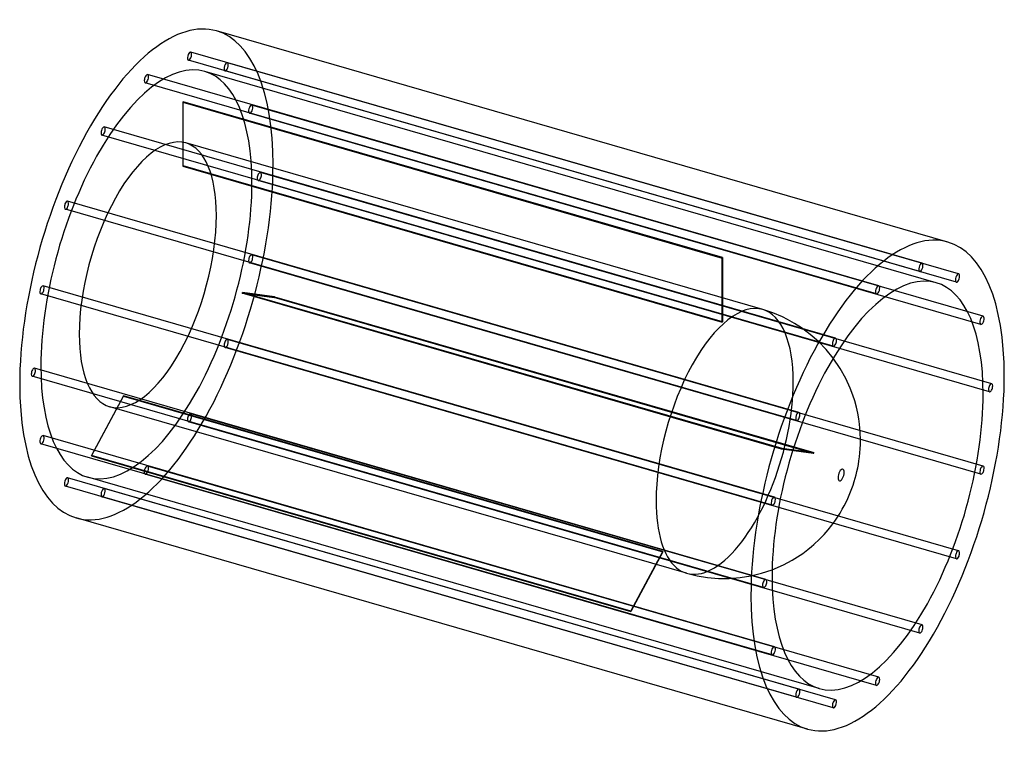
# Model space of a CAD drawing. Header units: millimetres. Extents: x -1166 to 1166, y -853 to 853.
import ezdxf

# ---------------------------------------------------------------- set-up
doc = ezdxf.new("R2010")
doc.units = ezdxf.units.MM
doc.layers.add('HIDDEN', color=7, linetype='Continuous')
doc.layers.add('THICK', color=7, linetype='Continuous')

msp = doc.modelspace()

# ---------------------------------------------------------------- linework, layer by layer
at = {"layer": 'HIDDEN'}
for p, q in [((971.2, 276.3), (-760.9, 776.3)), ((965.6, 257.1), (-766.4, 757.1)), ((1057.9, 251), (-674.1, 751)), ((1004.7, 230.4), (-727.4, 730.4)), ((1052.4, 231.8), (-679.6, 731.8)), ((863.3, 203.7), (-868.8, 703.7)), ((868.8, 222.9), (-863.3, 722.9)), ((-779.9, 657.6), (-779.9, 506)), ((-779.9, 657.6), (497.5, 288.8)), ((-778.9, 506.9), (-778.9, 658.4)), ((498.5, 289.7), (-778.9, 658.4)), ((1110.4, 131.7), (-621.7, 631.7)), ((1115.9, 150.9), (-616.1, 650.9)), ((766.4, 99), (-965.6, 599)), ((760.9, 79.8), (-971.2, 579.8)), ((593.8, 166.8), (-772.4, 561.2)), ((-779.9, 506), (497.5, 137.3)), ((498.5, 138.1), (-778.9, 506.9)), ((1136.3, -8.7), (-595.8, 491.3)), ((1130.8, -27.9), (-601.3, 472.1)), ((679.6, -76.6), (-1052.4, 423.4)), ((674.1, -95.8), (-1057.9, 404.2)), ((1115.9, -203.7), (-616.1, 296.3)), ((497.5, 137.3), (497.5, 288.8)), ((498.5, 289.7), (498.5, 138.1)), ((1110.4, -222.9), (-621.7, 277.1)), ((621.7, -277.1), (-1110.4, 222.9)), ((616.1, -296.3), (-1115.9, 203.7)), ((638.4, -163.6), (-638.9, 205.2)), ((-638.9, 205.2), (-563.2, 195)), ((-638.4, 207.1), (638.9, -161.6)), ((-562.7, 197), (-638.4, 207.1)), ((714.2, -173.7), (-563.2, 195)), ((-562.7, 197), (714.7, -171.8)), ((617.9, 158.9), (593.8, 166.9)), ((640.9, 149.2), (617.9, 158.9)), ((652.2, 143.6), (640.9, 149.2)), ((669.2, 134.1), (652.2, 143.6)), ((685.4, 123.7), (669.2, 134.1)), ((706.5, 108), (685.4, 123.7)), ((1057.9, -404.2), (-674.1, 95.8)), ((725.8, 91), (706.5, 108)), ((1052.4, -423.4), (-679.6, 76.6)), ((744.2, 72), (725.8, 91)), ((760.8, 51.7), (744.2, 72)), ((601.3, -472.1), (-1130.8, 27.9)), ((595.8, -491.3), (-1136.3, 8.7)), ((-920.4, -37.1), (-996.2, -178.5)), ((-995.7, -179.5), (-919.9, -38.1)), ((357, -405.8), (-920.4, -37.1)), ((-919.9, -38.1), (357.5, -406.9)), ((413.6, -457.7), (-952.7, -63.2)), ((971.2, -579.8), (-760.9, -79.8)), ((965.6, -599), (-766.4, -99)), ((621.7, -631.7), (-1110.4, -131.7)), ((616.1, -650.9), (-1115.9, -150.9)), ((638.9, -161.6), (714.7, -171.8)), ((281.2, -547.2), (-996.2, -178.5)), ((-995.7, -179.5), (281.7, -548.3)), ((714.2, -173.7), (638.4, -163.6)), ((868.8, -703.7), (-863.3, -203.7)), ((679.6, -731.8), (-1052.4, -231.8)), ((727.4, -730.4), (-1004.7, -230.4)), ((863.3, -722.9), (-868.8, -222.9)), ((674.1, -751), (-1057.9, -251)), ((760.9, -776.3), (-971.2, -276.3)), ((766.4, -757.1), (-965.6, -257.1)), ((281.2, -547.2), (357, -405.8)), ((357.5, -406.9), (281.7, -548.3)), ((413.6, -457.7), (438.2, -463.7)), ((438.2, -463.7), (463.3, -467.8)), ((540.1, -467.9), (565.5, -463.9)), ((565.5, -463.9), (591.3, -457.6)), ((591.3, -457.6), (616.2, -449.2)), ((463.3, -467.8), (488.8, -469.9)), ((488.8, -469.9), (514.3, -470)), ((514.3, -470), (540.1, -467.9))]:
    msp.add_line(p, q, dxfattribs=at)
for centre, major_axis, start_param, end_param in [((-866, 250), (166.4, 576.5), -0.982794, 0), ((-763.7, 766.7), (-2.77, -9.61), -2.946289, 0.000007), ((-763.7, 766.7), (-2.77, -9.61), 0.195304, 3.141599), ((-763.7, 766.7), (-2.77, -9.61), -3.141586, -2.946289), ((-866, 250), (-138.7, -480.4), -3.141593, -0.982794), ((-763.7, 766.7), (-2.77, -9.61), 0.000007, 0.195304), ((-676.9, 741.4), (-2.77, -9.61), -3.141586, -0.197396), ((-676.9, 741.4), (-2.77, -9.61), 0.000007, 2.944197), ((-676.9, 741.4), (-2.77, -9.61), 2.944197, 3.141599), ((-866, 713.3), (-2.77, -9.61), -3.141586, -2.55359), ((-866, 250), (-138.7, -480.4), 2.158799, 3.141593), ((-676.9, 741.4), (-2.77, -9.61), -0.197396, 0.000007), ((-866, 713.3), (-2.77, -9.61), -2.55359, 0.000007), ((-866, 713.3), (-2.77, -9.61), 0.000007, 0.588003), ((-866, 713.3), (-2.77, -9.61), 0.588003, 3.141599), ((-779.4, 225), (-138.7, -480.4), -2.55559, -2.55159), ((-618.9, 641.3), (-2.77, -9.61), -3.141586, -0.590095), ((-618.9, 641.3), (-2.77, -9.61), -0.590095, 0.000007), ((-618.9, 641.3), (-2.77, -9.61), 0.000007, 2.551498), ((-618.9, 641.3), (-2.77, -9.61), 2.551498, 3.141599), ((-968.4, 589.4), (-2.77, -9.61), -2.160891, 0.000007), ((-968.4, 589.4), (-2.77, -9.61), 0.000007, 0.980702), ((-968.4, 589.4), (-2.77, -9.61), -3.141586, -2.160891), ((-968.4, 589.4), (-2.77, -9.61), 0.980702, 3.141599), ((-862.6, 249), (90.1, 312.2), 0, 2.158799), ((-862.6, 249), (90.1, 312.2), -0.982794, 0), ((-866, 250), (166.4, 576.5), -3.141593, -0.982794), ((-779.4, 225), (-90.1, -312.2), -2.556667, -2.550513), ((-598.5, 481.7), (-2.77, -9.61), -3.141586, -0.982794), ((-598.5, 481.7), (-2.77, -9.61), 2.158799, 3.141599), ((-866, 250), (-138.7, -480.4), 0, 2.158799), ((-598.5, 481.7), (-2.77, -9.61), -0.982794, 0.000007), ((-598.5, 481.7), (-2.77, -9.61), 0.000007, 2.158799), ((-1055.2, 413.8), (-2.77, -9.61), -3.141586, -1.768192), ((-1055.2, 413.8), (-2.77, -9.61), 1.373401, 3.141599), ((-1055.2, 413.8), (-2.77, -9.61), -1.768192, 0.000007), ((-1055.2, 413.8), (-2.77, -9.61), 0.000007, 1.373401), ((-862.6, 249), (90.1, 312.2), -3.141592, -0.982794), ((-618.9, 286.7), (-2.77, -9.61), -1.375493, 0.000007), ((-618.9, 286.7), (-2.77, -9.61), -3.141586, -1.375493), ((-618.9, 286.7), (-2.77, -9.61), 0.000007, 1.7661), ((-618.9, 286.7), (-2.77, -9.61), 1.7661, 3.141599), ((498, -143.7), (138.7, 480.4), 0.586003, 0.590003), ((-1113.2, 213.3), (-2.77, -9.61), -1.375493, 0.000007), ((-1113.2, 213.3), (-2.77, -9.61), -3.141586, -1.375493), ((-1113.2, 213.3), (-2.77, -9.61), 0.000007, 1.7661), ((-1113.2, 213.3), (-2.77, -9.61), 1.7661, 3.141599), ((-779.4, 225), (-90.1, -312.2), 1.632123, 1.638277), ((-779.4, 225), (-138.7, -480.4), 1.6332, 1.6372), ((503.7, -145.4), (-90.1, -312.2), -3.141486, -0.982794), ((503.7, -145.4), (-90.1, -312.2), 2.158799, 3.141593), ((498, -143.7), (90.1, 312.2), 0.584926, 0.59108), ((-862.6, 249), (90.1, 312.2), 2.158799, 3.141593), ((-676.9, 86.2), (-2.77, -9.61), -3.141586, -1.768192), ((-676.9, 86.2), (-2.77, -9.61), 1.373401, 3.141599), ((-676.9, 86.2), (-2.77, -9.61), -1.768192, 0.000007), ((-676.9, 86.2), (-2.77, -9.61), 0.000007, 1.373401), ((-1133.5, 18.3), (-2.77, -9.61), -3.141586, -0.982794), ((-1133.5, 18.3), (-2.77, -9.61), 2.158799, 3.141599), ((-866, 250), (-138.7, -480.4), -0.982794, 0), ((-1133.5, 18.3), (-2.77, -9.61), -0.982794, 0.000007), ((-1133.5, 18.3), (-2.77, -9.61), 0.000007, 2.158799), ((503.7, -145.4), (-90.1, -312.2), 0.588003, 2.158799), ((-779.4, 225), (-90.1, -312.2), -0.462272, -0.456118), ((-763.7, -89.4), (-2.77, -9.61), -2.160891, 0.000007), ((-763.7, -89.4), (-2.77, -9.61), -3.141586, -2.160891), ((-763.7, -89.4), (-2.77, -9.61), 0.980702, 3.141599), ((-763.7, -89.4), (-2.77, -9.61), 0.000007, 0.980702), ((-1113.2, -141.3), (-2.77, -9.61), -3.141586, -0.590095), ((-1113.2, -141.3), (-2.77, -9.61), 0.000007, 2.551498), ((-1113.2, -141.3), (-2.77, -9.61), 2.551498, 3.141599), ((-1113.2, -141.3), (-2.77, -9.61), -0.590095, 0.000007), ((498, -143.7), (90.1, 312.2), -1.509469, -1.503316), ((-779.4, 225), (-138.7, -480.4), -0.461195, -0.457195), ((498, -143.7), (138.7, 480.4), -1.508393, -1.504392), ((-866, -213.3), (-2.77, -9.61), -2.55359, 0.000007), ((-866, -213.3), (-2.77, -9.61), -3.141586, -2.55359), ((-866, -213.3), (-2.77, -9.61), 0.588003, 3.141599), ((-1055.2, -241.4), (-2.77, -9.61), -3.141586, -0.197396), ((-1055.2, -241.4), (-2.77, -9.61), 0.000007, 2.944197), ((-1055.2, -241.4), (-2.77, -9.61), 2.944197, 3.141599), ((-866, -213.3), (-2.77, -9.61), 0.000007, 0.588003), ((-1055.2, -241.4), (-2.77, -9.61), -0.197396, 0.000007), ((-968.4, -266.7), (-2.77, -9.61), -2.946289, 0.000007), ((-968.4, -266.7), (-2.77, -9.61), 0.000007, 0.195304), ((-968.4, -266.7), (-2.77, -9.61), 0.195304, 3.141599), ((-968.4, -266.7), (-2.77, -9.61), -3.141586, -2.946289), ((503.7, -145.4), (-90.1, -312.2), -0.982794, 0.588003), ((498, -143.7), (90.1, 312.2), 2.679321, 2.685475), ((498, -143.7), (138.7, 480.4), 2.680398, 2.684398)]:
    msp.add_ellipse(centre, major_axis=major_axis, ratio=0.433013, start_param=start_param, end_param=end_param, dxfattribs=at)
at = {"layer": 'THICK'}
for p, q in [((1032.4, 326.5), (-699.6, 826.5)), ((777.3, 27.5), (760.8, 51.7)), ((790.7, 3.7), (777.3, 27.5)), ((801.1, -19.1), (790.7, 3.7)), ((807.6, -36.2), (801.1, -19.1)), ((811.9, -49.5), (807.6, -36.2)), ((815.9, -64.2), (811.9, -49.5)), ((819, -78.3), (815.9, -64.2)), ((821.5, -91.8), (819, -78.3)), ((823.2, -104.2), (821.5, -91.8)), ((824.9, -123.5), (823.2, -104.2)), ((825.4, -142.6), (824.9, -123.5)), ((824, -172.8), (824.8, -163.2)), ((824.8, -163.2), (825.3, -153.1)), ((825.3, -153.1), (825.4, -142.6)), ((821.8, -191.1), (823, -182.2)), ((823, -182.2), (824, -172.8)), ((817, -216.5), (818.8, -208.3)), ((818.8, -208.3), (820.4, -199.8)), ((820.4, -199.8), (821.8, -191.1)), ((810.5, -240.7), (812.9, -232.7)), ((812.9, -232.7), (815.1, -224.7)), ((815.1, -224.7), (817, -216.5)), ((805.2, -256.6), (808, -248.6)), ((808, -248.6), (810.5, -240.7)), ((795.2, -280.7), (798.8, -272.6)), ((798.8, -272.6), (802.1, -264.6)), ((802.1, -264.6), (805.2, -256.6)), ((782.2, -306.2), (787, -297.6)), ((787, -297.6), (791.3, -289.1)), ((791.3, -289.1), (795.2, -280.7)), ((699.6, -826.5), (-1032.4, -326.5)), ((764.4, -334.2), (771, -324.6)), ((771, -324.6), (777, -315.2)), ((777, -315.2), (782.2, -306.2)), ((748.8, -354.5), (757.2, -344)), ((757.2, -344), (764.4, -334.2)), ((728.2, -377), (739, -365.7)), ((739, -365.7), (748.8, -354.5)), ((700.3, -401.6), (709, -394.5)), ((709, -394.5), (715, -389.3)), ((715, -389.3), (728.2, -377)), ((663.5, -426.6), (676.3, -418.7)), ((676.3, -418.7), (688.5, -410.4)), ((688.5, -410.4), (700.3, -401.6)), ((616.2, -449.2), (642.8, -437.7)), ((642.8, -437.7), (663.5, -426.6))]:
    msp.add_line(p, q, dxfattribs=at)
for centre, major_axis, start_param, end_param in [((-866, 250), (166.4, 576.5), 0, 2.158799), ((866, -250), (-166.4, -576.5), -3.141593, -0.982794), ((866, -250), (-166.4, -576.5), 2.158799, 3.141593), ((968.4, 266.7), (2.77, 9.61), 0.195304, 3.141599), ((968.4, 266.7), (2.77, 9.61), -3.141586, -2.946289), ((968.4, 266.7), (2.77, 9.61), -2.946289, 0.000007), ((968.4, 266.7), (2.77, 9.61), 0.000007, 0.195304), ((866, -250), (138.7, 480.4), 0, 2.158799), ((1055.2, 241.4), (2.77, 9.61), 0.000007, 2.944197), ((1055.2, 241.4), (2.77, 9.61), -3.141586, -0.197396), ((1055.2, 241.4), (2.77, 9.61), -0.197396, 0.000007), ((866, 213.3), (2.77, 9.61), 0.588003, 3.141599), ((866, 213.3), (2.77, 9.61), 0.000007, 0.588003), ((866, 213.3), (2.77, 9.61), -2.55359, 0.000007), ((866, -250), (138.7, 480.4), -0.982794, 0), ((1055.2, 241.4), (2.77, 9.61), 2.944197, 3.141599), ((866, 213.3), (2.77, 9.61), -3.141586, -2.55359), ((1113.2, 141.3), (2.77, 9.61), 0.000007, 2.551498), ((1113.2, 141.3), (2.77, 9.61), -3.141586, -0.590095), ((1113.2, 141.3), (2.77, 9.61), -0.590095, 0.000007), ((1113.2, 141.3), (2.77, 9.61), 2.551498, 3.141599), ((763.7, 89.4), (2.77, 9.61), 0.980702, 3.141599), ((763.7, 89.4), (2.77, 9.61), 0.000007, 0.980702), ((763.7, 89.4), (2.77, 9.61), -2.160891, 0.000007), ((763.7, 89.4), (2.77, 9.61), -3.141586, -2.160891), ((866, -250), (-166.4, -576.5), 0, 2.158799), ((-866, 250), (166.4, 576.5), 2.158799, 3.141593), ((1133.5, -18.3), (2.77, 9.61), 0.000007, 2.158799), ((1133.5, -18.3), (2.77, 9.61), 2.158799, 3.141599), ((1133.5, -18.3), (2.77, 9.61), -3.141586, -0.982794), ((1133.5, -18.3), (2.77, 9.61), -0.982794, 0.000007), ((866, -250), (138.7, 480.4), -3.141593, -0.982794), ((676.9, -86.2), (2.77, 9.61), 1.373401, 3.141599), ((676.9, -86.2), (2.77, 9.61), 0.000007, 1.373401), ((676.9, -86.2), (2.77, 9.61), -3.141586, -1.768192), ((676.9, -86.2), (2.77, 9.61), -1.768192, 0.000007), ((779.4, -225), (-4, -13.9), 2.158799, 5.300392), ((1113.2, -213.3), (2.77, 9.61), 0.000007, 1.7661), ((1113.2, -213.3), (2.77, 9.61), -1.375493, 0.000007), ((779.4, -225), (-4, -13.9), -0.982794, 2.158799), ((1113.2, -213.3), (2.77, 9.61), 1.7661, 3.141599), ((1113.2, -213.3), (2.77, 9.61), -3.141586, -1.375493), ((618.9, -286.7), (2.77, 9.61), 0.000007, 1.7661), ((618.9, -286.7), (2.77, 9.61), -1.375493, 0.000007), ((618.9, -286.7), (2.77, 9.61), 1.7661, 3.141599), ((618.9, -286.7), (2.77, 9.61), -3.141586, -1.375493), ((1055.2, -413.8), (2.77, 9.61), 1.373401, 3.141599), ((1055.2, -413.8), (2.77, 9.61), 0.000007, 1.373401), ((1055.2, -413.8), (2.77, 9.61), -3.141586, -1.768192), ((1055.2, -413.8), (2.77, 9.61), -1.768192, 0.000007), ((598.5, -481.7), (2.77, 9.61), 0.000007, 2.158799), ((598.5, -481.7), (2.77, 9.61), 2.158799, 3.141599), ((598.5, -481.7), (2.77, 9.61), -3.141586, -0.982794), ((598.5, -481.7), (2.77, 9.61), -0.982794, 0.000007), ((866, -250), (138.7, 480.4), 2.158799, 3.141593), ((866, -250), (-166.4, -576.5), -0.982794, 0), ((968.4, -589.4), (2.77, 9.61), 0.000007, 0.980702), ((968.4, -589.4), (2.77, 9.61), -2.160891, 0.000007), ((968.4, -589.4), (2.77, 9.61), 0.980702, 3.141599), ((968.4, -589.4), (2.77, 9.61), -3.141586, -2.160891), ((618.9, -641.3), (2.77, 9.61), 0.000007, 2.551498), ((618.9, -641.3), (2.77, 9.61), 2.551498, 3.141599), ((618.9, -641.3), (2.77, 9.61), -3.141586, -0.590095), ((618.9, -641.3), (2.77, 9.61), -0.590095, 0.000007), ((866, -713.3), (2.77, 9.61), 0.588003, 3.141599), ((866, -713.3), (2.77, 9.61), -3.141586, -2.55359), ((866, -713.3), (2.77, 9.61), 0.000007, 0.588003), ((866, -713.3), (2.77, 9.61), -2.55359, 0.000007), ((676.9, -741.4), (2.77, 9.61), 0.000007, 2.944197), ((676.9, -741.4), (2.77, 9.61), -3.141586, -0.197396), ((676.9, -741.4), (2.77, 9.61), -0.197396, 0.000007), ((676.9, -741.4), (2.77, 9.61), 2.944197, 3.141599), ((763.7, -766.7), (2.77, 9.61), 0.195304, 3.141599), ((763.7, -766.7), (2.77, 9.61), -2.946289, 0.000007), ((763.7, -766.7), (2.77, 9.61), 0.000007, 0.195304), ((763.7, -766.7), (2.77, 9.61), -3.141586, -2.946289)]:
    msp.add_ellipse(centre, major_axis=major_axis, ratio=0.433013, start_param=start_param, end_param=end_param, dxfattribs=at)

doc.saveas('drawing.dxf')
